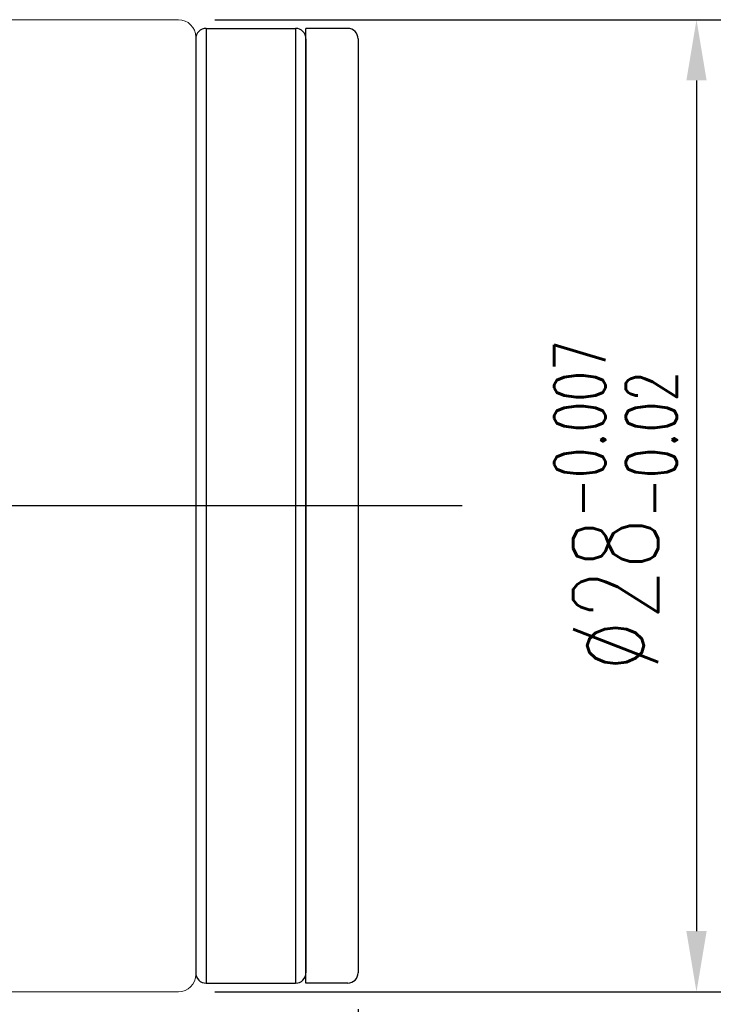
# Model space of a CAD drawing. Header units: millimetres. Extents: x -98 to 72, y -1050 to -956.
# Tile 47 of 47: x 51 to 72, y -1005 to -977. Entities that reach past the tile are written whole.
import ezdxf

# ---------------------------------------------------------------- set-up
doc = ezdxf.new("R2010")
doc.units = ezdxf.units.MM
doc.header["$LTSCALE"] = 0.1
doc.layers.get('0').update_dxf_attribs({"linetype": 'CONTINUOUS'})
doc.layers.get('Defpoints').update_dxf_attribs({"linetype": 'CONTINUOUS'})
doc.styles.add('DIM-7', font='SIMPLEX.shx', dxfattribs={"width": 0.7, "bigfont": 'chineset.shx'})
doc.dimstyles.new('CNS', dxfattribs={"dimtxt": 3.5, "dimasz": 2.5, "dimexe": 1, "dimexo": 1.5, "dimgap": 0.09, "dimtad": 0, "dimdsep": 46, "dimtxsty": 'DIM-7', "dimcen": 0.09, "dimclrd": 1, "dimclre": 1, "dimclrt": 4, "dimadec": 0, "dimazin": 0, "dimtfac": 1, "dimtix": 1, "dimtmove": 2, "dimatfit": 3, "dimfxl": 0, "dimtvp": 0.971429, "dimtolj": 1, "dimarcsym": 0})

# ---------------------------------------------------------------- blocks, each defined once
blk = doc.blocks.new('*D70')
at = {"color": 0, "lineweight": -2}
for p, q in [((56.925, -976.679), (71.495, -976.679)), ((70.795, -978.429), (70.795, -1002.929)), ((56.925, -1004.679), (71.495, -1004.679))]:
    blk.add_line(p, q, dxfattribs=at)
at = {"color": 0}
for points in [[(70.503, -978.429), (71.087, -978.429), (70.795, -976.679)], [(70.503, -1002.929), (71.087, -1002.929), (70.795, -1004.679)]]:
    blk.add_solid(points, dxfattribs=at)
at = {"layer": 'Defpoints', "color": 0}
for p in [(55.875, -976.679), (55.875, -1004.679), (70.795, -1004.679)]:
    blk.add_point(p, dxfattribs=at)
at = {"color": 0, "insert": (68.465, -990.679), "char_height": 2.45, "attachment_point": 5, "rotation": 90, "style": 'DIM-7'}
blk.add_mtext('\\A1;%%C28{\\H1.47;\\S-0.007^ -0.02;}', dxfattribs=at)
blk = doc.blocks.new('*D73')
at = {"color": 0, "lineweight": -2}
for p, q in [((13.81, -1005.179), (13.81, -1040.481)), ((61.05, -1005.179), (61.05, -1040.481)), ((59.3, -1039.781), (15.56, -1039.781))]:
    blk.add_line(p, q, dxfattribs=at)
at = {"color": 0}
for points in [[(15.56, -1039.489), (15.56, -1040.072), (13.81, -1039.781)], [(59.3, -1039.489), (59.3, -1040.072), (61.05, -1039.781)]]:
    blk.add_solid(points, dxfattribs=at)
at = {"layer": 'Defpoints', "color": 0}
for p in [(13.81, -1004.129), (61.05, -1004.129), (13.81, -1039.781)]:
    blk.add_point(p, dxfattribs=at)
at = {"color": 0, "insert": (37.43, -1037.401), "char_height": 2.45, "attachment_point": 5, "style": 'DIM-7'}
blk.add_mtext('\\A1;48', dxfattribs=at)

msp = doc.modelspace()

# ---------------------------------------------------------------- linework, layer by layer
at = {"lineweight": 13}
for p, q in [((55.875, -976.679), (28.485, -976.679)), ((56.375, -1004.179), (56.375, -977.179)), ((28.485, -1004.679), (55.875, -1004.679))]:
    msp.add_line(p, q, dxfattribs=at)
for p, q in [((56.675, -976.929), (59.25, -976.929)), ((56.675, -976.929), (56.675, -1004.429)), ((59.25, -976.929), (59.25, -1004.429)), ((59.55, -1004.429), (59.55, -976.929)), ((56.375, -977.229), (56.375, -1004.129)), ((59.55, -977.229), (59.55, -1004.129)), ((61.05, -977.229), (61.05, -1004.129)), ((64.05, -990.679), (10.81, -990.679)), ((56.675, -1004.429), (59.25, -1004.429))]:
    msp.add_line(p, q)
at = {"linetype": 'ByBlock'}
for p, q in [((60.756, -976.929), (59.55, -976.929)), ((60.756, -1004.429), (59.55, -1004.429))]:
    msp.add_line(p, q, dxfattribs=at)
at = {"lineweight": 13}
for centre, start, end in [((55.875, -977.179), 0, 90), ((55.875, -1004.179), 270, 0)]:
    msp.add_arc(centre, 0.5, start, end, dxfattribs=at)
for centre, start, end in [((56.675, -977.229), 90, 180), ((59.25, -977.229), 0, 90), ((60.75, -977.229), 0, 89), ((56.675, -1004.129), 180, 270), ((59.25, -1004.129), 270, 0), ((60.75, -1004.129), 271, 0)]:
    msp.add_arc(centre, 0.3, start, end)

# ---------------------------------------------------------------- dimensions: what is measured, and where the dimension line sits
dim = msp.add_linear_dim(base=(70.795, -1004.679), p1=(55.875, -976.679), p2=(55.875, -1004.679), angle=90, dimstyle='CNS', override={"dimscale": 0.7, "dimtoh": 1, "dimpost": '%%C<>', "dimclrd": 0, "dimclre": 0, "dimclrt": 0, "dimtol": 1, "dimtp": -0.007, "dimtm": 0.02, "dimtfac": 0.6, "dimtdec": 3, "dimtmove": 1})
dim.commit()
dim.dimension.update_dxf_attribs({"geometry": '*D70', "text_midpoint": (71.797, -990.679), "dimtype": 160})
dim = msp.add_linear_dim(base=(13.81, -1039.781), p1=(61.05, -1004.129), p2=(13.81, -1004.129), text='48', dimstyle='CNS', override={"dimscale": 0.7, "dimclrd": 0, "dimclre": 0, "dimclrt": 0})
dim.commit()
dim.dimension.update_dxf_attribs({"geometry": '*D73', "text_midpoint": (37.43, -1037.401)})

doc.saveas('drawing.dxf')
